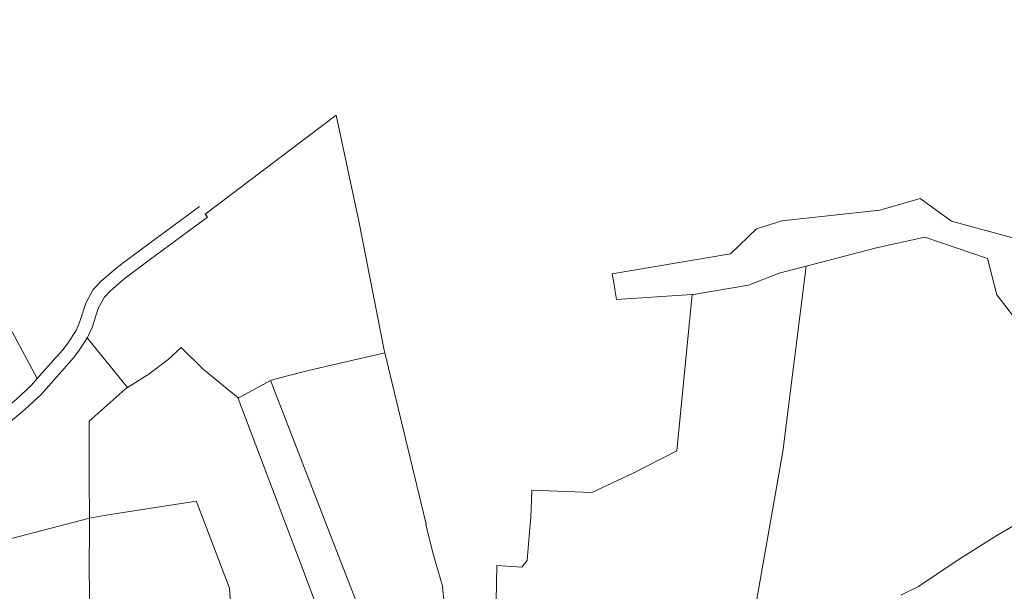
# Model space of a CAD drawing. Header units: metres. Extents: x 191416 to 192638, y 309456 to 310074.
# Tile 4 of 5: x 191903 to 192270, y 309859 to 310073. Entities that reach past the tile are written whole.
import ezdxf
from ezdxf.lldxf.tags import DXFTag

# ---------------------------------------------------------------- set-up
doc = ezdxf.new("R2010")
doc.units = ezdxf.units.M
doc.layers.add('B-WE-KG-GRENS_PERCEEL-G', color=150, linetype='KG-PERCEEL-SO', lineweight=18)
doc.styles.get("Standard").update_dxf_attribs({"font": 'arial.ttf'})
tags = doc.linetypes.add('KG-PERCEEL-SO', pattern='A,5.5,-2,["K",Standard,S=1.8,R=0,X=0,Y=-0.9],-2,5.5,-2,[5,NLCS.SHX,S=0.75,R=0,X=0,Y=0],-2', length=19).pattern_tags.tags
tags[6] = DXFTag(74, 10)

msp = doc.modelspace()

# ---------------------------------------------------------------- linework, layer by layer
at = {"layer": 'B-WE-KG-GRENS_PERCEEL-G', "flags": 128}
for points in [[(191837.771, 310072.717), (191838.25, 310071.825), (191842.797, 310063.351), (191909.638, 309938.778)], [(191928.302, 309953.991), (191928.555, 309954.384), (191930.111, 309957.886), (191932.4, 309964.925), (191934.63, 309969.068), (191936.991, 309971.587), (191941.985, 309975.893), (191951.936, 309983.355), (191973.092, 309999), (191972.29, 310000.084), (192021.101, 310037.092)], [(192021.101, 310037.092), (192029.611, 309997.502), (192039.016, 309949.422)], [(192187.397, 309997.704), (192223.897, 310001.649), (192238.942, 310005.966), (192241.736, 310004.049)], [(191970.12, 310003.02), (191948.939, 309987.358), (191941.725, 309981.948), (191938.863, 309979.802), (191933.523, 309975.198), (191930.538, 309972.015), (191927.78, 309966.891), (191925.438, 309959.684), (191924.817, 309958.284), (191924.144, 309956.768), (191921.099, 309952.034), (191919.256, 309949.687), (191917.159, 309947.307), (191916.647, 309946.727), (191909.638, 309938.778)], [(192288.007, 309965.5), (192280.165, 309972.981), (192274.441, 309991.014), (192250.74, 309997.523), (192241.736, 310004.049)], [(192187.397, 309997.704), (192177.991, 309994.711), (192168.227, 309985.315), (192130.645, 309979.014), (192124.151, 309977.925), (192124.923, 309973.322), (192125.255, 309971.343), (192125.757, 309968.349)], [(192308.944, 309948.259), (192307.547, 309948.86), (192299.477, 309949.524), (192299.204, 309946.985), (192273.828, 309961.903), (192267.566, 309970.026), (192264.126, 309983.641), (192240.684, 309991.582), (192222.698, 309987.586)], [(192222.698, 309987.586), (192196.51, 309980.784)], [(192196.51, 309980.784), (192186.438, 309978.168), (192174.986, 309973.655), (192154.475, 309970.188), (192153.92, 309970.152)], [(192177.376, 309852.296), (192187.803, 309911.542), (192196.51, 309980.784)], [(192153.92, 309970.152), (192125.757, 309968.349)], [(192148.24, 309911.78), (192153.92, 309970.152)], [(191928.302, 309953.991), (191925.181, 309949.136), (191923.112, 309946.501), (191918.675, 309941.468), (191911.027, 309932.793), (191904.993, 309927.263), (191900.29, 309923.284), (191889.339, 309915.024), (191877.117, 309906.397), (191866.656, 309899.904), (191847.129, 309888.85), (191828.166, 309879.368)], [(191928.302, 309953.991), (191943.338, 309935.411)], [(191950.858, 309940.236), (191958.439, 309945.876), (191963.277, 309950.445), (191971.524, 309942.335), (191984.526, 309931.592), (191984.558, 309931.506)], [(192012.888, 309942.294), (192039.253, 309948.438)], [(192039.016, 309949.422), (192039.253, 309948.438)], [(192039.253, 309948.438), (192054.685, 309884.42)], [(191943.338, 309935.411), (191950.635, 309940.05), (191950.858, 309940.236)], [(191996.581, 309938.128), (191999.129, 309938.824), (192009.834, 309941.616)], [(192009.834, 309941.616), (192012.888, 309942.294)], [(191909.638, 309938.778), (191907.452, 309936.298), (191901.711, 309931.037), (191897.159, 309927.184), (191886.377, 309919.053), (191874.339, 309910.557), (191864.142, 309904.228), (191858.791, 309901.199)], [(191984.558, 309931.506), (191996.581, 309938.128)], [(191996.581, 309938.128), (191996.962, 309937.148)], [(191996.962, 309937.148), (191997.713, 309935.214)], [(191942.431, 309934.835), (191928.99, 309922.94)], [(191942.431, 309934.835), (191943.338, 309935.411)], [(191997.713, 309935.214), (192020.294, 309877.102), (192038.809, 309829.423)], [(191984.558, 309931.506), (191985.631, 309928.662)], [(191986.366, 309926.715), (191985.631, 309928.662)], [(191986.366, 309926.715), (192007.056, 309871.881), (192024.522, 309825.528)], [(191929.123, 309886.745), (191929.029, 309901.079), (191929.005, 309905.863), (191928.95, 309917.029), (191928.99, 309922.94)], [(192093.947, 309889.975), (192094.13, 309897.21), (192116.529, 309896.239), (192131.729, 309903.399), (192148.24, 309911.78)], [(192299.837, 309897.517), (192295.989, 309895.79), (192282.476, 309888.885), (192267.597, 309880.259), (192253.566, 309871.413), (192238.39, 309861.219)], [(191934.568, 309887.656), (191944.891, 309889.323), (191968.162, 309892.91), (191968.853, 309893.016)], [(191968.853, 309893.016), (191969.407, 309891.885)], [(191969.407, 309891.885), (191981.395, 309860.636), (191981.947, 309851.302)], [(192093.365, 309882.969), (192093.701, 309887.013), (192093.947, 309889.975)], [(191879.921, 309873.881), (191929.123, 309886.745)], [(191929.123, 309886.745), (191929.091, 309883.372)], [(191934.568, 309887.656), (191929.123, 309886.745)], [(192060.945, 309860.924), (192058.373, 309869.954), (192057.029, 309874.28), (192054.564, 309884.392), (192054.685, 309884.42)], [(191929.281, 309849.448), (191928.947, 309868.031), (191929.091, 309883.372)], [(192090.436, 309868.459), (192092.357, 309870.845), (192092.498, 309872.522), (192093.365, 309882.969)], [(192081.139, 309855.647), (192080.812, 309855.671), (192081.136, 309869.038)], [(192081.136, 309869.038), (192090.436, 309868.459)], [(192060.753, 309860.868), (192060.945, 309860.924)], [(192060.753, 309860.868), (192061.427, 309855.311), (192061.482, 309854.441)], [(192231.84, 309857.941), (192238.39, 309861.219)]]:
    msp.add_lwpolyline(points, dxfattribs=at)

doc.saveas('drawing.dxf')
